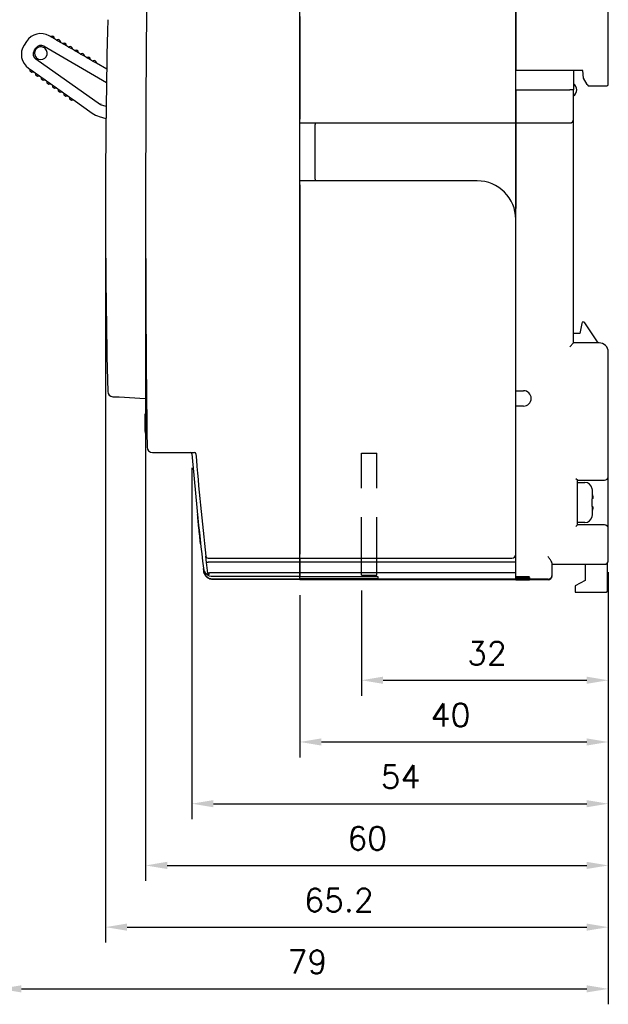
# Model space of a CAD drawing. Extents: x 2148 to 6475, y -907 to 1504.
# Tile 27 of 44: x 4674 to 4750, y 1193 to 1321. Entities that reach past the tile are written whole.
import ezdxf

# ---------------------------------------------------------------- set-up
doc = ezdxf.new("R2010")
doc.units = 0
doc.header["$LTSCALE"] = 3
doc.header["$MEASUREMENT"] = 0
doc.linetypes.add('HIDDEN', pattern=[0.375, 0.25, -0.125])
doc.layers.get('0').update_dxf_attribs({"linetype": 'CONTINUOUS'})
doc.layers.get('Defpoints').update_dxf_attribs({"linetype": 'CONTINUOUS'})
doc.layers.add('di', color=3, linetype='CONTINUOUS')
doc.styles.add('KIM', font='ROMANS.shx', dxfattribs={"height": 5, "bigfont": 'GSG1.shx'})
doc.styles.get("Standard").update_dxf_attribs({"font": 'romans.shx', "height": 3, "bigfont": 'ghs.shx'})
doc.dimstyles.get("Standard").update_dxf_attribs({"dimtxt": 0.18, "dimasz": 0.18, "dimexe": 0.18, "dimexo": 0.0625, "dimgap": 0.09, "dimtad": 0, "dimtih": 1, "dimtoh": 1, "dimdec": 4, "dimzin": 0, "dimdsep": 46, "dimtxsty": 'Standard', "dimcen": 0.09, "dimadec": 0, "dimazin": 0, "dimtfac": 1, "dimtdec": 4, "dimtofl": 0, "dimtmove": 0, "dimatfit": 3, "dimfxl": 0, "dimtolj": 1, "dimtzin": 0, "dimarcsym": 0})
doc.dimstyles.new('STANDARD$0', dxfattribs={"dimtxt": 5, "dimasz": 5, "dimexe": 1, "dimexo": 2, "dimgap": 2, "dimtad": 1, "dimdec": 4, "dimzin": 12, "dimdsep": 46, "dimtxsty": 'KIM', "dimcen": -1, "dimdle": 0.1, "dimadec": 0, "dimazin": 0, "dimtfac": 1, "dimtdec": 4, "dimtmove": 0, "dimatfit": 3, "dimfxl": 0, "dimtolj": 1, "dimtzin": 0, "dimarcsym": 0})

# ---------------------------------------------------------------- blocks, each defined once
blk = doc.blocks.new('*D124')
at = {"layer": 'Defpoints', "color": 0}
for p in [(4750.08, 1251.37), (4718.08, 1248.97), (4750.08, 1235.34)]:
    blk.add_point(p, dxfattribs=at)
at = {"layer": 'di'}
for p, q in [((4750.08, 1249.37), (4750.08, 1233.34)), ((4718.08, 1246.97), (4718.08, 1233.34)), ((4720.88, 1235.34), (4747.28, 1235.34))]:
    blk.add_line(p, q, dxfattribs=at)
for points in [[(4720.88, 1235.81), (4720.88, 1234.88), (4718.08, 1235.34)], [(4747.28, 1235.81), (4747.28, 1234.88), (4750.08, 1235.34)]]:
    blk.add_solid(points, dxfattribs=at)
at = {"layer": 'di', "insert": (4734.34, 1238.84), "char_height": 3, "attachment_point": 5}
blk.add_mtext('\\A1;32', dxfattribs=at)
blk = doc.blocks.new('*D125')
at = {"layer": 'Defpoints', "color": 0}
for p in [(4696.08, 1264.87), (4750.08, 1250.87), (4750.08, 1219.34)]:
    blk.add_point(p, dxfattribs=at)
at = {"layer": 'di'}
for p, q in [((4696.08, 1262.87), (4696.08, 1217.34)), ((4750.08, 1248.87), (4750.08, 1217.34)), ((4698.88, 1219.34), (4747.28, 1219.34))]:
    blk.add_line(p, q, dxfattribs=at)
for points in [[(4698.88, 1219.81), (4698.88, 1218.88), (4696.08, 1219.34)], [(4747.28, 1219.81), (4747.28, 1218.88), (4750.08, 1219.34)]]:
    blk.add_solid(points, dxfattribs=at)
at = {"layer": 'di', "insert": (4723.15, 1222.84), "char_height": 3, "attachment_point": 5}
blk.add_mtext('\\A1;54', dxfattribs=at)
blk = doc.blocks.new('*D126')
at = {"layer": 'Defpoints', "color": 0}
for p in [(4684.88, 1296.87), (4750.08, 1250.37), (4750.08, 1203.34)]:
    blk.add_point(p, dxfattribs=at)
at = {"layer": 'di'}
for p, q in [((4684.88, 1294.87), (4684.88, 1201.34)), ((4750.08, 1248.37), (4750.08, 1201.34)), ((4687.68, 1203.34), (4747.28, 1203.34))]:
    blk.add_line(p, q, dxfattribs=at)
for points in [[(4687.68, 1203.81), (4687.68, 1202.88), (4684.88, 1203.34)], [(4747.28, 1203.81), (4747.28, 1202.88), (4750.08, 1203.34)]]:
    blk.add_solid(points, dxfattribs=at)
at = {"layer": 'di', "insert": (4715.16, 1206.84), "char_height": 3, "attachment_point": 5}
blk.add_mtext('\\A1;65.2', dxfattribs=at)
blk = doc.blocks.new('*D127')
at = {"layer": 'Defpoints', "color": 0}
for p in [(4690.08, 1296.87), (4750.08, 1249.87), (4750.08, 1211.34)]:
    blk.add_point(p, dxfattribs=at)
at = {"layer": 'di'}
for p, q in [((4690.08, 1294.87), (4690.08, 1209.34)), ((4750.08, 1247.87), (4750.08, 1209.34)), ((4692.88, 1211.34), (4747.28, 1211.34))]:
    blk.add_line(p, q, dxfattribs=at)
for points in [[(4692.88, 1211.81), (4692.88, 1210.88), (4690.08, 1211.34)], [(4747.28, 1211.81), (4747.28, 1210.88), (4750.08, 1211.34)]]:
    blk.add_solid(points, dxfattribs=at)
at = {"layer": 'di', "insert": (4718.83, 1214.84), "char_height": 3, "attachment_point": 5}
blk.add_mtext('\\A1;60', dxfattribs=at)
blk = doc.blocks.new('*D128')
at = {"layer": 'Defpoints', "color": 0}
for p in [(4710.08, 1248.38), (4750.08, 1248.38), (4750.08, 1227.34)]:
    blk.add_point(p, dxfattribs=at)
at = {"layer": 'di'}
for p, q in [((4710.08, 1246.38), (4710.08, 1225.34)), ((4750.08, 1246.38), (4750.08, 1225.34)), ((4712.88, 1227.34), (4747.28, 1227.34))]:
    blk.add_line(p, q, dxfattribs=at)
for points in [[(4712.88, 1227.81), (4712.88, 1226.88), (4710.08, 1227.34)], [(4747.28, 1227.81), (4747.28, 1226.88), (4750.08, 1227.34)]]:
    blk.add_solid(points, dxfattribs=at)
at = {"layer": 'di', "insert": (4729.62, 1230.84), "char_height": 3, "attachment_point": 5}
blk.add_mtext('\\A1;40', dxfattribs=at)
blk = doc.blocks.new('*D129')
at = {"layer": 'Defpoints', "color": 0}
for p in [(4671.18, 1306.67), (4750.08, 1243.89), (4750.08, 1195.34)]:
    blk.add_point(p, dxfattribs=at)
at = {"layer": 'di'}
for p, q in [((4671.18, 1304.67), (4671.18, 1193.34)), ((4750.08, 1241.89), (4750.08, 1193.34)), ((4673.98, 1195.34), (4747.28, 1195.34))]:
    blk.add_line(p, q, dxfattribs=at)
for points in [[(4673.98, 1195.81), (4673.98, 1194.88), (4671.18, 1195.34)], [(4747.28, 1195.81), (4747.28, 1194.88), (4750.08, 1195.34)]]:
    blk.add_solid(points, dxfattribs=at)
at = {"layer": 'di', "insert": (4711.07, 1198.84), "char_height": 3, "attachment_point": 5}
blk.add_mtext('\\A1;79', dxfattribs=at)

msp = doc.modelspace()

# ---------------------------------------------------------------- linework, layer by layer
for p, q in [((4710.083, 1251.468), (4710.083, 1342.268)), ((4738.083, 1308.068), (4738.083, 1342.068)), ((4738.083, 1341.968), (4738.083, 1314.368)), ((4750.083, 1312.568), (4750.083, 1331.968)), ((4710.083, 1321.368), (4710.083, 1308.068)), ((4677.767, 1318.765), (4677.596, 1318.865)), ((4677.767, 1318.765), (4677.817, 1318.794)), ((4678.266, 1318.475), (4677.767, 1318.765)), ((4678.266, 1318.532), (4678.266, 1318.475)), ((4678.545, 1318.312), (4678.266, 1318.475)), ((4678.545, 1318.312), (4678.595, 1318.341)), ((4679.044, 1318.022), (4678.545, 1318.312)), ((4674.638, 1318.152), (4674.32, 1317.657)), ((4675.634, 1316.927), (4675.848, 1317.261)), ((4676.924, 1317.52), (4685.01, 1312.815)), ((4679.044, 1318.08), (4679.044, 1318.022)), ((4679.323, 1317.86), (4679.044, 1318.022)), ((4679.323, 1317.86), (4679.373, 1317.888)), ((4679.822, 1317.569), (4679.323, 1317.86)), ((4679.822, 1317.627), (4679.822, 1317.569)), ((4680.101, 1317.407), (4679.822, 1317.569)), ((4680.101, 1317.407), (4680.151, 1317.436)), ((4680.6, 1317.117), (4680.101, 1317.407)), ((4680.6, 1317.174), (4680.6, 1317.117)), ((4680.879, 1316.954), (4680.6, 1317.117)), ((4684.245, 1309.918), (4675.846, 1315.841)), ((4680.879, 1316.954), (4680.929, 1316.983)), ((4681.378, 1316.664), (4680.879, 1316.954)), ((4681.378, 1316.722), (4681.378, 1316.664)), ((4681.657, 1316.502), (4681.378, 1316.664)), ((4681.657, 1316.502), (4681.707, 1316.53)), ((4682.156, 1316.211), (4681.657, 1316.502)), ((4682.156, 1316.269), (4682.156, 1316.211)), ((4682.434, 1316.049), (4682.156, 1316.211)), ((4682.434, 1316.049), (4682.485, 1316.078)), ((4682.933, 1315.759), (4682.434, 1316.049)), ((4682.934, 1315.816), (4682.933, 1315.759)), ((4683.212, 1315.596), (4682.933, 1315.759)), ((4674.904, 1314.671), (4675.066, 1314.556)), ((4675.06, 1314.499), (4675.066, 1314.556)), ((4675.066, 1314.556), (4675.538, 1314.224)), ((4683.212, 1315.596), (4683.262, 1315.625)), ((4683.711, 1315.306), (4683.212, 1315.596)), ((4683.712, 1315.364), (4683.711, 1315.306)), ((4685.039, 1314.533), (4683.711, 1315.306)), ((4675.538, 1314.224), (4675.485, 1314.199)), ((4675.538, 1314.224), (4675.801, 1314.038)), ((4675.796, 1313.98), (4675.801, 1314.038)), ((4675.801, 1314.038), (4676.273, 1313.705)), ((4676.273, 1313.705), (4676.221, 1313.681)), ((4676.273, 1313.705), (4676.537, 1313.519)), ((4676.531, 1313.461), (4676.537, 1313.519)), ((4676.537, 1313.519), (4677.008, 1313.186)), ((4677.008, 1313.186), (4676.956, 1313.162)), ((4677.008, 1313.186), (4677.272, 1313)), ((4746.783, 1314.368), (4738.083, 1314.368)), ((4745.583, 1314.368), (4745.583, 1311.868)), ((4746.883, 1313.368), (4746.783, 1314.368)), ((4747.345, 1312.568), (4746.883, 1313.368)), ((4677.267, 1312.943), (4677.272, 1313)), ((4677.272, 1313), (4677.744, 1312.667)), ((4677.744, 1312.667), (4677.691, 1312.643)), ((4677.744, 1312.667), (4678.008, 1312.481)), ((4678.002, 1312.424), (4678.008, 1312.481)), ((4678.008, 1312.481), (4678.479, 1312.149)), ((4678.479, 1312.149), (4678.427, 1312.124)), ((4678.479, 1312.149), (4678.743, 1311.963)), ((4678.738, 1311.905), (4678.743, 1311.963)), ((4678.743, 1311.963), (4679.215, 1311.63)), ((4747.345, 1312.568), (4747.461, 1312.368)), ((4747.461, 1312.368), (4749.583, 1312.368)), ((4749.583, 1312.368), (4749.883, 1312.368)), ((4679.215, 1311.63), (4679.162, 1311.606)), ((4679.215, 1311.63), (4679.478, 1311.444)), ((4679.473, 1311.386), (4679.478, 1311.444)), ((4679.478, 1311.444), (4679.95, 1311.111)), ((4679.95, 1311.111), (4679.898, 1311.087)), ((4679.95, 1311.111), (4680.214, 1310.925)), ((4680.209, 1310.868), (4680.214, 1310.925)), ((4680.214, 1310.925), (4680.686, 1310.592)), ((4738.083, 1311.868), (4745.083, 1311.868)), ((4738.083, 1311.868), (4738.083, 1308.068)), ((4745.583, 1311.868), (4745.083, 1311.868)), ((4745.583, 1308.068), (4745.583, 1311.868)), ((4680.686, 1310.592), (4680.633, 1310.568)), ((4680.686, 1310.592), (4683.175, 1308.837)), ((4684.245, 1309.918), (4684.333, 1310.101)), ((4684.966, 1309.708), (4684.245, 1309.918)), ((4684.067, 1308.407), (4684.947, 1308.152)), ((4738.083, 1308.068), (4738.083, 1307.568)), ((4738.083, 1307.568), (4738.083, 1308.068)), ((4745.583, 1307.368), (4745.583, 1308.068)), ((4710.083, 1307.568), (4738.083, 1307.568)), ((4712.083, 1307.568), (4712.083, 1307.368)), ((4712.083, 1300.268), (4712.083, 1307.368)), ((4738.083, 1307.568), (4745.083, 1307.568)), ((4738.083, 1307.568), (4738.083, 1307.368)), ((4738.083, 1307.368), (4738.083, 1307.568)), ((4738.083, 1295.068), (4738.083, 1307.368)), ((4738.083, 1307.368), (4738.083, 1296.497)), ((4745.583, 1279.068), (4745.583, 1307.368)), ((4733.083, 1300.068), (4710.083, 1300.068)), ((4710.083, 1299.568), (4710.083, 1251.668)), ((4712.083, 1300.268), (4712.083, 1300.068)), ((4738.083, 1251.668), (4738.083, 1295.068)), ((4746.643, 1281.568), (4746.383, 1280.268)), ((4746.683, 1281.768), (4746.643, 1281.568)), ((4746.876, 1281.768), (4746.683, 1281.768)), ((4748.783, 1279.068), (4747.043, 1281.679)), ((4746.383, 1280.268), (4745.583, 1280.268)), ((4745.083, 1278.568), (4745.583, 1279.068)), ((4748.883, 1279.068), (4745.583, 1279.068)), ((4750.083, 1261.768), (4750.083, 1277.868)), ((4738.083, 1272.868), (4739.083, 1272.868)), ((4686.638, 1272.055), (4690.016, 1271.878)), ((4690.223, 1269.933), (4690.023, 1269.933)), ((4690.223, 1269.868), (4690.023, 1269.868)), ((4690.024, 1269.772), (4690.023, 1269.868)), ((4739.083, 1270.868), (4738.083, 1270.868)), ((4690.226, 1269.66), (4690.026, 1269.66)), ((4690.232, 1269.067), (4690.032, 1269.067)), ((4690.034, 1268.88), (4690.032, 1269.032)), ((4690.232, 1269.03), (4690.032, 1269.03)), ((4690.034, 1268.851), (4690.032, 1269.03)), ((4690.234, 1268.851), (4690.034, 1268.851)), ((4690.036, 1268.655), (4690.034, 1268.851)), ((4690.038, 1268.507), (4690.035, 1268.753)), ((4690.039, 1268.394), (4690.036, 1268.655)), ((4690.041, 1268.254), (4690.038, 1268.507)), ((4690.044, 1267.985), (4690.039, 1268.394)), ((4690.047, 1267.659), (4690.043, 1268.041)), ((4690.047, 1267.663), (4690.043, 1267.999)), ((4690.244, 1267.985), (4690.044, 1267.985)), ((4690.249, 1267.504), (4690.049, 1267.504)), ((4690.25, 1267.433), (4690.05, 1267.433)), ((4690.051, 1267.368), (4690.05, 1267.433)), ((4690.251, 1267.368), (4690.051, 1267.368)), ((4690.251, 1267.304), (4690.051, 1267.304)), ((4690.972, 1264.868), (4696.4, 1264.868)), ((4746.083, 1261.268), (4745.883, 1261.468)), ((4746.083, 1255.468), (4746.083, 1261.268)), ((4746.083, 1261.268), (4749.583, 1261.268)), ((4746.083, 1260.968), (4747.025, 1260.968)), ((4750.083, 1254.968), (4750.083, 1261.768)), ((4747.988, 1260.168), (4748.005, 1260.168)), ((4748.024, 1258.868), (4748.024, 1259.938)), ((4748.024, 1256.799), (4748.024, 1257.868)), ((4747.025, 1255.768), (4746.083, 1255.768)), ((4745.883, 1255.268), (4746.083, 1255.468)), ((4749.583, 1255.468), (4746.083, 1255.468)), ((4750.083, 1251.368), (4750.083, 1254.968)), ((4697.989, 1250.604), (4697.893, 1251.434)), ((4698.192, 1250.668), (4698.183, 1250.668)), ((4710.083, 1250.668), (4698.192, 1250.668)), ((4698.594, 1251.168), (4710.083, 1251.168)), ((4710.083, 1251.168), (4710.083, 1251.468)), ((4710.083, 1251.168), (4710.083, 1250.668)), ((4710.083, 1251.168), (4737.583, 1251.168)), ((4710.083, 1250.668), (4710.083, 1251.168)), ((4710.083, 1250.668), (4710.083, 1249.268)), ((4738.083, 1250.668), (4710.083, 1250.668)), ((4710.083, 1249.268), (4710.083, 1250.668)), ((4738.083, 1250.668), (4738.083, 1251.668)), ((4738.083, 1250.668), (4738.083, 1251.668)), ((4738.083, 1249.268), (4738.083, 1250.668)), ((4750.083, 1250.868), (4750.083, 1251.368)), ((4697.575, 1249.844), (4697.612, 1249.533)), ((4697.613, 1249.519), (4697.621, 1249.459)), ((4698.155, 1249.203), (4697.989, 1250.604)), ((4742.783, 1249.355), (4742.783, 1250.502)), ((4742.783, 1250.368), (4749.583, 1250.368)), ((4747.083, 1250.368), (4747.083, 1248.268)), ((4749.983, 1246.968), (4749.983, 1250.568)), ((4698.178, 1249.012), (4698.178, 1249.012)), ((4698.232, 1248.564), (4698.232, 1248.564)), ((4698.349, 1249.268), (4698.358, 1249.268)), ((4710.083, 1249.268), (4698.358, 1249.268)), ((4710.083, 1248.784), (4698.767, 1248.784)), ((4698.767, 1248.784), (4698.767, 1248.784)), ((4710.083, 1248.44), (4698.808, 1248.44)), ((4710.083, 1248.394), (4698.813, 1248.394)), ((4710.083, 1249.268), (4710.083, 1249.063)), ((4738.083, 1249.268), (4710.083, 1249.268)), ((4710.083, 1249.063), (4710.083, 1249.268)), ((4710.083, 1248.863), (4710.083, 1249.063)), ((4710.083, 1249.063), (4710.083, 1248.863)), ((4710.083, 1248.784), (4710.083, 1248.863)), ((4710.083, 1248.863), (4710.083, 1248.792)), ((4710.083, 1248.792), (4720.183, 1248.792)), ((4710.083, 1248.784), (4710.083, 1248.784)), ((4710.083, 1248.675), (4710.083, 1248.784)), ((4710.083, 1248.475), (4710.083, 1248.675)), ((4710.083, 1248.44), (4710.083, 1248.475)), ((4720.183, 1248.471), (4710.083, 1248.471)), ((4710.083, 1248.471), (4710.083, 1248.44)), ((4710.083, 1248.416), (4710.083, 1248.44)), ((4738.083, 1248.44), (4710.083, 1248.44)), ((4710.083, 1248.44), (4710.083, 1248.416)), ((4710.083, 1248.394), (4710.083, 1248.416)), ((4710.083, 1248.416), (4710.083, 1248.396)), ((4710.083, 1248.396), (4720.183, 1248.396)), ((4720.183, 1248.792), (4720.183, 1248.471)), ((4720.183, 1248.396), (4720.183, 1248.368)), ((4738.083, 1248.368), (4720.183, 1248.368)), ((4738.083, 1249.063), (4738.083, 1249.268)), ((4738.083, 1248.863), (4738.083, 1249.063)), ((4738.083, 1248.44), (4738.083, 1248.863)), ((4738.083, 1248.768), (4739.383, 1248.768)), ((4739.383, 1248.729), (4738.083, 1248.729)), ((4738.083, 1248.694), (4739.183, 1248.694)), ((4739.183, 1248.659), (4738.083, 1248.659)), ((4738.083, 1248.628), (4739.183, 1248.628)), ((4739.183, 1248.597), (4738.083, 1248.597)), ((4738.083, 1248.569), (4739.183, 1248.569)), ((4739.183, 1248.542), (4738.083, 1248.542)), ((4738.083, 1248.518), (4739.183, 1248.518)), ((4739.183, 1248.495), (4738.083, 1248.495)), ((4742.283, 1248.456), (4738.083, 1248.456)), ((4738.083, 1248.416), (4738.083, 1248.44)), ((4738.083, 1248.368), (4738.083, 1248.416)), ((4738.083, 1248.388), (4739.383, 1248.388)), ((4739.383, 1248.38), (4738.083, 1248.38)), ((4738.083, 1248.374), (4739.183, 1248.374)), ((4739.183, 1248.37), (4738.083, 1248.37)), ((4738.083, 1248.369), (4739.183, 1248.369)), ((4739.883, 1248.755), (4739.883, 1248.741)), ((4739.883, 1248.679), (4739.883, 1248.674)), ((4739.883, 1248.614), (4739.883, 1248.61)), ((4739.883, 1248.557), (4739.883, 1248.554)), ((4739.883, 1248.508), (4739.883, 1248.505)), ((4739.883, 1248.385), (4739.883, 1248.382)), ((4739.883, 1248.372), (4739.883, 1248.372)), ((4742.283, 1248.368), (4739.883, 1248.368)), ((4739.883, 1248.368), (4739.883, 1248.368)), ((4742.783, 1248.956), (4742.783, 1249.355)), ((4742.783, 1248.907), (4742.783, 1248.956)), ((4742.783, 1248.868), (4742.783, 1248.907)), ((4747.083, 1248.268), (4745.783, 1247.568)), ((4745.783, 1247.568), (4745.783, 1246.968)), ((4745.783, 1246.968), (4745.783, 1246.768)), ((4745.783, 1246.768), (4749.783, 1246.768))]:
    msp.add_line(p, q)
at = {"linetype": 'HIDDEN', "ltscale": 10}
for p, q in [((4718.083, 1248.968), (4718.083, 1264.768)), ((4718.083, 1264.768), (4720.083, 1264.768)), ((4720.083, 1248.968), (4720.083, 1264.768)), ((4718.083, 1248.968), (4720.083, 1248.968))]:
    msp.add_line(p, q, dxfattribs=at)
at = {"flags": 128}
for points in [[(4690.043, 1268.041), (4690.043, 1268.066), (4690.042, 1268.09), (4690.042, 1268.114), (4690.042, 1268.138), (4690.042, 1268.162), (4690.041, 1268.186), (4690.041, 1268.21), (4690.041, 1268.234)], [(4690.05, 1267.433), (4690.049, 1267.509), (4690.048, 1267.585), (4690.047, 1267.661), (4690.046, 1267.737), (4690.046, 1267.813), (4690.045, 1267.889), (4690.044, 1267.965), (4690.043, 1268.041)], [(4690.05, 1267.433), (4690.049, 1267.473), (4690.049, 1267.504)], [(4698.155, 1249.203), (4698.158, 1249.18), (4698.161, 1249.156), (4698.163, 1249.132), (4698.166, 1249.108), (4698.169, 1249.084), (4698.172, 1249.06), (4698.175, 1249.036), (4698.178, 1249.012)]]:
    msp.add_lwpolyline(points, dxfattribs=at)
for centre, radius, start, end in [((7290.083, 1296.868), 2600, 179.310045, 180.689955), ((5685.083, 1296.868), 1000.2, 178.619947, 181.380053), ((4676.489, 1316.963), 2.2, 59.80354, 147.30354), ((4677.966, 1318.533), 0.3, 359.80354, 119.80354), ((4678.744, 1318.081), 0.3, 359.80354, 119.80354), ((4676.172, 1316.469), 2.2, 147.30354, 234.80354), ((4676.499, 1316.608), 0.825, 131.49225, 163.11483), ((4676.522, 1316.829), 0.8, 59.80354, 147.30354), ((4676.499, 1316.608), 0.825, 66.29198, 131.49225), ((4676.499, 1316.608), 0.825, 248.24479, 46.3623), ((4676.499, 1316.608), 0.825, 46.3623, 66.29198), ((4679.522, 1317.628), 0.3, 359.80354, 119.80354), ((4680.3, 1317.175), 0.3, 359.80354, 119.80354), ((4681.078, 1316.723), 0.3, 359.80354, 119.80354), ((4676.308, 1316.495), 0.8, 147.30354, 234.80354), ((4676.499, 1316.608), 0.825, 163.11483, 228.3151), ((4676.499, 1316.608), 0.825, 228.3151, 248.24479), ((4681.856, 1316.27), 0.3, 359.80354, 119.80354), ((4682.634, 1315.817), 0.3, 359.80354, 119.80354), ((4675.359, 1314.472), 0.3, 174.80354, 294.80354), ((4683.412, 1315.365), 0.3, 359.80354, 119.80354), ((4676.095, 1313.953), 0.3, 174.80354, 294.80354), ((4676.83, 1313.434), 0.3, 174.80354, 294.80354), ((4677.566, 1312.916), 0.3, 174.80354, 294.80354), ((4678.301, 1312.397), 0.3, 174.80354, 294.80354), ((4679.037, 1311.878), 0.3, 174.80354, 294.80354), ((4744.983, 1311.868), 1, 306.8699, 53.1301), ((4749.883, 1312.568), 0.2, 270, 0), ((4679.772, 1311.359), 0.3, 174.80354, 294.80354), ((4680.507, 1310.841), 0.3, 174.80354, 294.80354), ((4684.904, 1311.288), 3, 234.80354, 253.80354), ((4745.083, 1308.068), 0.5, 270, 0), ((4733.083, 1295.068), 5, 0, 90), ((4746.876, 1281.568), 0.2, 33.69007, 90), ((4748.883, 1277.868), 1.2, 0, 90), ((4685.873, 1272.796), 0.7, 181.38005, 267), ((4739.083, 1271.868), 1, 270, 90), ((4690.005, 1271.679), 0.2, 0.55507, 87), ((4690.972, 1265.568), 0.7, 180.68996, 270), ((4695.899, 1264.668), 0.2, 4.61499, 90), ((5094.801, 1296.868), 400, 184.61499, 186.74736), ((4696.4, 1264.668), 0.2, 4.62078, 90), ((5094.801, 1296.868), 399.5, 184.62078, 186.53023), ((4747.025, 1259.968), 1, 11.5457, 90), ((4749.583, 1261.768), 0.5, 270, 0), ((4747.025, 1256.768), 1, 270, 348.4624), ((4749.583, 1254.968), 0.5, 0, 90), ((4698.191, 1251.468), 0.3, 186.53023, 270), ((4737.583, 1251.668), 0.5, 270, 0), ((4749.583, 1250.868), 0.5, 270, 0), ((4742.283, 1248.956), 0.5, 269.99804, 359.99804), ((4742.283, 1248.868), 0.5, 270, 0), ((4749.783, 1246.968), 0.2, 270, 0)]:
    msp.add_arc(centre, radius, start, end)
for points, knots in [([(4738.083, 1295.068), (4738.083, 1295.073), (4738.083, 1295.414), (4738.083, 1295.887), (4738.083, 1296.363), (4738.083, 1296.497)], [0, 0, 0, 0, 0.0097941, 0.7224743, 1, 1, 1, 1]), ([(4685.836, 1272.097), (4685.84, 1272.097), (4685.85, 1272.097), (4685.945, 1272.092), (4686.126, 1272.082), (4686.367, 1272.069), (4686.547, 1272.06), (4686.638, 1272.055)], [0, 0, 0, 0, 0.1392208, 0.3538243, 0.5690276, 0.7845188, 1, 1, 1, 1]), ([(4690.026, 1269.66), (4690.025, 1269.693), (4690.025, 1269.761), (4690.024, 1269.851), (4690.023, 1269.862), (4690.023, 1269.868)], [0, 0, 0, 0, 0.2494802, 0.4984705, 1, 1, 1, 1]), ([(4690.032, 1269.067), (4690.031, 1269.173), (4690.029, 1269.332), (4690.027, 1269.533), (4690.026, 1269.617), (4690.026, 1269.66)], [0, 0, 0, 0, 0.5010755, 0.7503152, 1, 1, 1, 1]), ([(4690.049, 1267.504), (4690.048, 1267.59), (4690.046, 1267.76), (4690.044, 1267.91), (4690.044, 1267.985)], [0, 0, 0, 0, 0.502014, 1, 1, 1, 1]), ([(4748.024, 1259.938), (4748.022, 1259.972), (4748.016, 1260.049), (4747.998, 1260.125), (4747.988, 1260.168)], [0, 0, 0, 0, 0.4282062, 1, 1, 1, 1]), ([(4748.049, 1259.368), (4748.048, 1259.393), (4748.04, 1259.583), (4748.031, 1259.773), (4748.024, 1259.938)], [0, 0, 0, 0, 0.1288879, 1, 1, 1, 1]), ([(4747.988, 1258.868), (4747.998, 1258.868), (4748.016, 1258.868), (4748.022, 1258.868), (4748.024, 1258.868)], [0, 0, 0, 0, 0.5717938, 1, 1, 1, 1]), ([(4748.049, 1259.368), (4748.051, 1259.312), (4748.056, 1259.2), (4748.059, 1259.05), (4748.058, 1258.937), (4748.054, 1258.877), (4748.051, 1258.871), (4748.049, 1258.868)], [0, 0, 0, 0, 0.2146123, 0.4292387, 0.6435135, 0.8575757, 1, 1, 1, 1]), ([(4748.024, 1257.868), (4748.022, 1257.868), (4748.016, 1257.868), (4747.998, 1257.868), (4747.988, 1257.868)], [0, 0, 0, 0, 0.4282062, 1, 1, 1, 1]), ([(4748.024, 1256.799), (4748.031, 1256.964), (4748.04, 1257.154), (4748.048, 1257.344), (4748.049, 1257.368)], [0, 0, 0, 0, 0.8711121, 1, 1, 1, 1]), ([(4748.049, 1257.868), (4748.051, 1257.863), (4748.056, 1257.852), (4748.059, 1257.766), (4748.058, 1257.639), (4748.054, 1257.499), (4748.051, 1257.406), (4748.049, 1257.368)], [0, 0, 0, 0, 0.2146123, 0.4292387, 0.6435135, 0.8575757, 1, 1, 1, 1]), ([(4697.224, 1252.913), (4697.209, 1253.047), (4697.174, 1253.364), (4697.114, 1253.911), (4697.047, 1254.537), (4696.98, 1255.173), (4696.898, 1255.964), (4696.845, 1256.489), (4696.811, 1256.824)], [0, 0, 0, 0, 0.1115918, 0.2657105, 0.4198305, 0.5745487, 0.7292654, 1, 1, 1, 1]), ([(4747.988, 1256.568), (4748, 1256.622), (4748.018, 1256.698), (4748.022, 1256.776), (4748.024, 1256.799)], [0, 0, 0, 0, 0.7068398, 1, 1, 1, 1]), ([(4748.005, 1256.568), (4748.005, 1256.568), (4748.01, 1256.568), (4747.999, 1256.568), (4747.988, 1256.568)], [0, 0, 0, 0, 0.0012843, 1, 1, 1, 1]), ([(4697.989, 1250.604), (4697.989, 1250.604), (4697.989, 1250.608), (4697.993, 1250.616), (4698.015, 1250.63), (4698.059, 1250.645), (4698.117, 1250.659), (4698.161, 1250.665), (4698.183, 1250.668)], [0, 0, 0, 0, 0.01430333, 0.15526649, 0.37040721, 0.58149844, 0.79071646, 1, 1, 1, 1]), ([(4698.191, 1251.168), (4698.193, 1251.168), (4698.198, 1251.168), (4698.245, 1251.168), (4698.336, 1251.168), (4698.457, 1251.168), (4698.548, 1251.168), (4698.594, 1251.168)], [0, 0, 0, 0, 0.1367613, 0.3512456, 0.5670712, 0.7835467, 1, 1, 1, 1]), ([(4742.783, 1250.502), (4742.774, 1250.551), (4742.752, 1250.657), (4742.605, 1250.904), (4742.439, 1251.149), (4742.32, 1251.316), (4742.284, 1251.367), (4742.283, 1251.368)], [0, 0, 0, 0, 0.21782248, 0.47656612, 0.84101362, 0.99460782, 1, 1, 1, 1]), ([(4697.572, 1249.872), (4697.584, 1249.802), (4697.607, 1249.666), (4697.697, 1249.447), (4697.875, 1249.176), (4698.064, 1249.053), (4698.182, 1248.975)], [0, 0, 0, 0, 0.1678445, 0.3273796, 0.5783545, 1, 1, 1, 1]), ([(4697.572, 1249.872), (4697.572, 1249.867), (4697.573, 1249.857), (4697.574, 1249.848), (4697.575, 1249.844)], [0, 0, 0, 0, 0.5547918, 1, 1, 1, 1]), ([(4697.611, 1249.685), (4697.605, 1249.697), (4697.583, 1249.747), (4697.579, 1249.802), (4697.575, 1249.844)], [0, 0, 0, 0, 0.23558, 1, 1, 1, 1]), ([(4697.612, 1249.533), (4697.641, 1249.401), (4697.699, 1249.136), (4697.947, 1248.803), (4698.282, 1248.569), (4698.587, 1248.482), (4698.762, 1248.476), (4698.803, 1248.475)], [0, 0, 0, 0, 0.2322671, 0.4645357, 0.6967975, 0.9290431, 1, 1, 1, 1]), ([(4697.612, 1249.533), (4697.612, 1249.531), (4697.613, 1249.526), (4697.613, 1249.522), (4697.613, 1249.519)], [0, 0, 0, 0, 0.4819467, 1, 1, 1, 1]), ([(4698.227, 1248.604), (4698.128, 1248.67), (4697.95, 1248.789), (4697.76, 1249.049), (4697.653, 1249.294), (4697.626, 1249.448), (4697.613, 1249.519)], [0, 0, 0, 0, 0.352205, 0.6322977, 0.8302416, 1, 1, 1, 1]), ([(4697.621, 1249.459), (4697.633, 1249.388), (4697.659, 1249.236), (4697.764, 1248.997), (4697.952, 1248.737), (4698.131, 1248.62), (4698.234, 1248.553)], [0, 0, 0, 0, 0.1687279, 0.3637982, 0.6365943, 1, 1, 1, 1]), ([(4697.621, 1249.459), (4697.621, 1249.457), (4697.621, 1249.455), (4697.621, 1249.453), (4697.622, 1249.452)], [0, 0, 0, 0, 0.5364121, 1, 1, 1, 1]), ([(4697.653, 1249.303), (4697.65, 1249.312), (4697.629, 1249.359), (4697.625, 1249.41), (4697.622, 1249.452)], [0, 0, 0, 0, 0.1912134, 1, 1, 1, 1]), ([(4698.767, 1248.784), (4698.631, 1248.798), (4698.361, 1248.824), (4698.008, 1249.034), (4697.778, 1249.258), (4697.717, 1249.423), (4697.703, 1249.461)], [0, 0, 0, 0, 0.3027189, 0.60542809, 0.90818226, 1, 1, 1, 1]), ([(4698.155, 1249.203), (4698.155, 1249.204), (4698.155, 1249.207), (4698.159, 1249.215), (4698.181, 1249.229), (4698.225, 1249.245), (4698.283, 1249.259), (4698.327, 1249.265), (4698.349, 1249.268)], [0, 0, 0, 0, 0.014306, 0.155256, 0.3703964, 0.5814904, 0.7907125, 1, 1, 1, 1]), ([(4698.178, 1249.012), (4698.18, 1249.014), (4698.184, 1249.017), (4698.213, 1249.036), (4698.254, 1249.064), (4698.305, 1249.101), (4698.344, 1249.129), (4698.363, 1249.143), (4698.363, 1249.144)], [0, 0, 0, 0, 0.1870287, 0.3737419, 0.5687788, 0.7845841, 0.9908061, 1, 1, 1, 1]), ([(4698.178, 1249.012), (4698.179, 1249.004), (4698.18, 1248.991), (4698.182, 1248.979), (4698.182, 1248.975)], [0, 0, 0, 0, 0.65049773, 1, 1, 1, 1]), ([(4698.813, 1248.394), (4698.676, 1248.403), (4698.459, 1248.417), (4698.277, 1248.533), (4698.21, 1248.576)], [0, 0, 0, 0, 0.6308556, 1, 1, 1, 1]), ([(4698.808, 1248.44), (4698.672, 1248.452), (4698.469, 1248.47), (4698.289, 1248.559), (4698.229, 1248.589)], [0, 0, 0, 0, 0.6700161, 1, 1, 1, 1]), ([(4698.232, 1248.564), (4698.232, 1248.562), (4698.233, 1248.558), (4698.233, 1248.554), (4698.234, 1248.553)], [0, 0, 0, 0, 0.6468839, 1, 1, 1, 1]), ([(4739.183, 1248.694), (4739.186, 1248.694), (4739.267, 1248.694), (4739.427, 1248.694), (4739.635, 1248.691), (4739.791, 1248.687), (4739.872, 1248.683), (4739.88, 1248.68), (4739.883, 1248.679)], [0, 0, 0, 0, 0.0070244, 0.2216339, 0.4362436, 0.6508871, 0.8655825, 1, 1, 1, 1]), ([(4739.883, 1248.674), (4739.875, 1248.673), (4739.86, 1248.669), (4739.739, 1248.665), (4739.562, 1248.661), (4739.365, 1248.659), (4739.235, 1248.659), (4739.183, 1248.659)], [0, 0, 0, 0, 0.2147567, 0.4295143, 0.6442478, 0.8589337, 1, 1, 1, 1]), ([(4739.183, 1248.628), (4739.186, 1248.628), (4739.267, 1248.628), (4739.427, 1248.627), (4739.635, 1248.625), (4739.791, 1248.621), (4739.872, 1248.618), (4739.88, 1248.615), (4739.883, 1248.614)], [0, 0, 0, 0, 0.00699666, 0.22162162, 0.43624669, 0.65089886, 0.86559229, 1, 1, 1, 1]), ([(4739.883, 1248.61), (4739.875, 1248.609), (4739.86, 1248.606), (4739.739, 1248.602), (4739.562, 1248.599), (4739.365, 1248.597), (4739.235, 1248.597), (4739.183, 1248.597)], [0, 0, 0, 0, 0.2147435, 0.4294876, 0.6442126, 0.8589001, 1, 1, 1, 1]), ([(4739.183, 1248.569), (4739.186, 1248.569), (4739.267, 1248.569), (4739.427, 1248.569), (4739.635, 1248.567), (4739.791, 1248.564), (4739.872, 1248.56), (4739.88, 1248.558), (4739.883, 1248.557)], [0, 0, 0, 0, 0.0069721, 0.2216108, 0.4362495, 0.6509093, 0.865601, 1, 1, 1, 1]), ([(4739.883, 1248.554), (4739.875, 1248.552), (4739.86, 1248.55), (4739.739, 1248.546), (4739.562, 1248.544), (4739.365, 1248.542), (4739.235, 1248.542), (4739.183, 1248.542)], [0, 0, 0, 0, 0.2147318, 0.4294641, 0.6441816, 0.8588705, 1, 1, 1, 1]), ([(4739.183, 1248.518), (4739.186, 1248.518), (4739.267, 1248.518), (4739.427, 1248.518), (4739.635, 1248.516), (4739.791, 1248.513), (4739.872, 1248.51), (4739.88, 1248.508), (4739.883, 1248.508)], [0, 0, 0, 0, 0.0069508, 0.2216014, 0.4362521, 0.6509185, 0.8656086, 1, 1, 1, 1]), ([(4739.883, 1248.505), (4739.875, 1248.504), (4739.86, 1248.501), (4739.739, 1248.498), (4739.562, 1248.496), (4739.365, 1248.495), (4739.235, 1248.495), (4739.183, 1248.495)], [0, 0, 0, 0, 0.2147216, 0.4294437, 0.6441548, 0.8588449, 1, 1, 1, 1]), ([(4739.183, 1248.374), (4739.186, 1248.374), (4739.267, 1248.374), (4739.427, 1248.374), (4739.635, 1248.374), (4739.791, 1248.373), (4739.872, 1248.373), (4739.88, 1248.373), (4739.883, 1248.372)], [0, 0, 0, 0, 0.0068925, 0.2215765, 0.4362604, 0.6509451, 0.8656306, 1, 1, 1, 1]), ([(4739.883, 1248.372), (4739.875, 1248.372), (4739.86, 1248.371), (4739.739, 1248.371), (4739.562, 1248.371), (4739.365, 1248.37), (4739.235, 1248.37), (4739.183, 1248.37)], [0, 0, 0, 0, 0.2146945, 0.4293889, 0.6440831, 0.8587767, 1, 1, 1, 1]), ([(4739.183, 1248.369), (4739.186, 1248.369), (4739.267, 1248.369), (4739.427, 1248.369), (4739.635, 1248.369), (4739.791, 1248.368), (4739.872, 1248.368), (4739.88, 1248.368), (4739.883, 1248.368)], [0, 0, 0, 0, 0.0068908, 0.221576, 0.4362612, 0.6509465, 0.8656317, 1, 1, 1, 1]), ([(4739.383, 1248.768), (4739.385, 1248.768), (4739.443, 1248.768), (4739.557, 1248.767), (4739.706, 1248.765), (4739.818, 1248.762), (4739.875, 1248.759), (4739.881, 1248.756), (4739.883, 1248.755)], [0, 0, 0, 0, 0.0070576, 0.2216496, 0.4362417, 0.6508753, 0.8655725, 1, 1, 1, 1]), ([(4739.883, 1248.741), (4739.878, 1248.74), (4739.867, 1248.737), (4739.78, 1248.733), (4739.653, 1248.731), (4739.513, 1248.729), (4739.42, 1248.729), (4739.383, 1248.729)], [0, 0, 0, 0, 0.2147709, 0.4295429, 0.6442859, 0.8589703, 1, 1, 1, 1]), ([(4739.383, 1248.388), (4739.385, 1248.388), (4739.443, 1248.388), (4739.557, 1248.387), (4739.706, 1248.387), (4739.818, 1248.386), (4739.875, 1248.386), (4739.881, 1248.385), (4739.883, 1248.385)], [0, 0, 0, 0, 0.006898, 0.2215789, 0.4362598, 0.6509427, 0.8656287, 1, 1, 1, 1]), ([(4739.883, 1248.382), (4739.878, 1248.382), (4739.867, 1248.381), (4739.78, 1248.381), (4739.654, 1248.38), (4739.513, 1248.38), (4739.42, 1248.38), (4739.383, 1248.38)], [0, 0, 0, 0, 0.21469653, 0.42939309, 0.64408851, 0.85878192, 1, 1, 1, 1])]:
    msp.add_open_spline(points, degree=3, knots=knots)
msp.add_open_spline([(4747.988, 1257.868), (4747.997, 1258.035), (4748.013, 1258.368), (4747.997, 1258.702), (4747.988, 1258.868)], degree=3)

# ---------------------------------------------------------------- dimensions: what is measured, and where the dimension line sits
at = {"layer": 'di'}
dim = msp.add_linear_dim(base=(4750.083, 1195.342), p1=(4671.181, 1306.668), p2=(4750.083, 1243.889), angle=180, text='79', dimstyle='STANDARD$0', override={"dimtxt": 3, "dimasz": 2.8, "dimexe": 2, "dimdec": 2, "dimzin": 8, "dimtxsty": 'Standard', "dimcen": 0, "dimclrd": 256, "dimclre": 256, "dimclrt": 256, "dimadec": 2, "dimazin": 2, "dimtfac": 0.6, "dimtdec": 2, "dimtmove": 0, "dimtzin": 8, "dimlwd": 65535, "dimlwe": 65535, "dimarcsym": 1}, dxfattribs=at)
dim.commit()
dim.dimension.update_dxf_attribs({"geometry": '*D129', "text_midpoint": (4711.069, 1195.342), "dimtype": 160})
for base, p1, p2, picture, middle in [((4750.083, 1203.342), (4684.883, 1296.868), (4750.083, 1250.368), '*D126', (4715.162, 1203.342)), ((4750.083, 1211.342), (4690.083, 1296.868), (4750.083, 1249.868), '*D127', (4718.833, 1211.342)), ((4750.083, 1219.342), (4696.083, 1264.868), (4750.083, 1250.868), '*D125', (4723.152, 1219.342)), ((4750.083, 1227.342), (4710.083, 1248.385), (4750.083, 1248.385), '*D128', (4729.621, 1227.342))]:
    dim = msp.add_linear_dim(base=base, p1=p1, p2=p2, angle=180, dimstyle='STANDARD$0', override={"dimtxt": 3, "dimasz": 2.8, "dimexe": 2, "dimdec": 2, "dimzin": 8, "dimtxsty": 'Standard', "dimcen": 0, "dimclrd": 256, "dimclre": 256, "dimclrt": 256, "dimadec": 2, "dimazin": 2, "dimtfac": 0.6, "dimtdec": 2, "dimtmove": 0, "dimtzin": 8, "dimlwd": 65535, "dimlwe": 65535, "dimarcsym": 1}, dxfattribs=at)
    dim.commit()
    dim.dimension.update_dxf_attribs({"geometry": picture, "text_midpoint": middle, "dimtype": 160})
dim = msp.add_linear_dim(base=(4750.083, 1235.342), p1=(4718.083, 1248.968), p2=(4750.083, 1251.368), dimstyle='STANDARD$0', override={"dimtxt": 3, "dimasz": 2.8, "dimexe": 2, "dimdec": 2, "dimzin": 8, "dimtxsty": 'Standard', "dimcen": 0, "dimclrd": 256, "dimclre": 256, "dimclrt": 256, "dimadec": 2, "dimazin": 2, "dimtfac": 0.6, "dimtdec": 2, "dimtmove": 0, "dimtzin": 8, "dimlwd": 65535, "dimlwe": 65535, "dimarcsym": 1}, dxfattribs=at)
dim.commit()
dim.dimension.update_dxf_attribs({"geometry": '*D124', "text_midpoint": (4734.341, 1235.342), "dimtype": 160})

# ---------------------------------------------------------------- leaders
at = {"layer": 'di', "annotation_type": 0, "has_hookline": 1, "hookline_direction": 0, "text_width": 45.067}
msp.add_leader([(4596.452, 1299.968), (4625.883, 1347.681), (4629.083, 1347.681)], dimstyle='Standard', override={"dimtxt": 4, "dimasz": 3.2, "dimexe": 2, "dimexo": 2, "dimgap": 2, "dimtad": 1, "dimtih": 0, "dimtoh": 0, "dimdec": 2, "dimzin": 8, "dimcen": 0, "dimclrd": 256, "dimclre": 256, "dimclrt": 256, "dimadec": 2, "dimazin": 2, "dimtfac": 0.6, "dimtdec": 2, "dimtofl": 1, "dimtzin": 8, "dimlwd": 65535, "dimlwe": 65535, "dimarcsym": 1}, dxfattribs=at)

doc.saveas('drawing.dxf')
